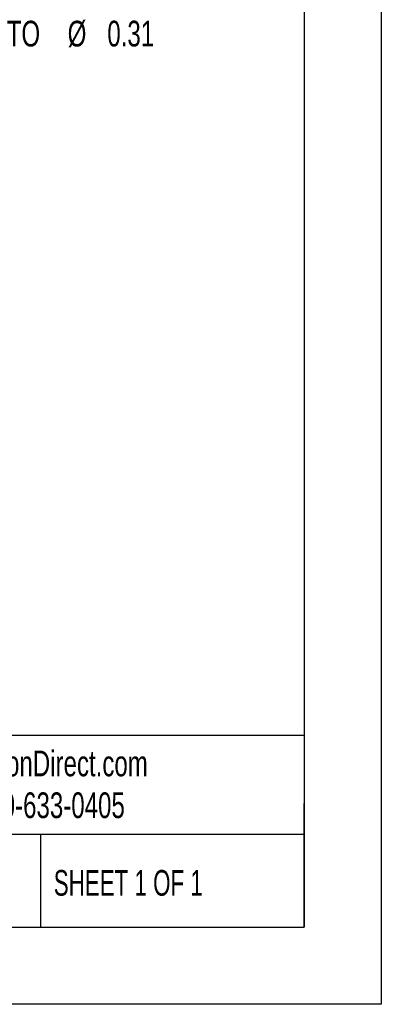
# Model space of a CAD drawing. Header units: inches. Extents: x 0 to 44, y 0 to 34.
# Tile 16 of 26: x 39.3 to 44, y 0 to 12.8. Entities that reach past the tile are written whole.
import ezdxf

# ---------------------------------------------------------------- set-up
doc = ezdxf.new("R2010")
doc.units = ezdxf.units.IN
doc.header["$LTSCALE"] = 4
doc.header["$MEASUREMENT"] = 0
doc.linetypes.add('CENTERX2', pattern=[0.8, 0.5, -0.1, 0.1, -0.1])
doc.layers.add('DIMENSIONS', color=140, linetype='Continuous', lineweight=25)
doc.layers.add('TEXT', color=140, linetype='Continuous', lineweight=25)
doc.styles.add('SLDTEXTSTYLE0', font='TXT', dxfattribs={"width": 0.7})
doc.styles.add('SLDTEXTSTYLE1', font='TXT', dxfattribs={"width": 0.65})
doc.dimstyles.new('SLDDIMSTYLE3', dxfattribs={"dimtxt": 0.339844, "dimasz": 0.52, "dimexe": 0, "dimexo": 0.0625, "dimgap": 0.084961, "dimtad": 0, "dimtih": 1, "dimtoh": 1, "dimdec": 3, "dimrnd": 1e-09, "dimdsep": 46, "dimtxsty": 'SLDTEXTSTYLE0', "dimsah": 1, "dimcen": 0, "dimadec": 0, "dimazin": 2, "dimtfac": 1, "dimtdec": 3, "dimtofl": 0, "dimtmove": 0, "dimatfit": 3, "dimfxl": 0, "dimfrac": 2, "dimtolj": 1, "dimtzin": 12, "dimarcsym": 0})

# ---------------------------------------------------------------- blocks, each defined once
blk = doc.blocks.new('_D_6')
at = {"layer": 'DIMENSIONS'}
for p, q in [((35.611, 14.357), (37.84, 13.962)), ((37.84, 13.962), (38.03, 13.962)), ((39.865, 14.008), (39.751, 14.008)), ((39.751, 14.008), (39.751, 13.468)), ((40.592, 14.008), (40.706, 14.008)), ((40.706, 14.008), (40.706, 13.468)), ((39.751, 13.468), (39.865, 13.468)), ((40.706, 13.468), (40.592, 13.468))]:
    blk.add_line(p, q, dxfattribs=at)
blk.add_solid([(35.611, 14.357), (36.109, 14.187), (36.137, 14.345)], dxfattribs=at)
at = {"layer": 'DIMENSIONS', "attachment_point": 1, "style": 'SLDTEXTSTYLE0'}
for s, insert, char_height in [('4X', (39.935, 15.054), 0.3333), ('%%c', (39.326, 14.514), 0.3333), ('0.281', (39.839, 14.514), 0.3333), ('7.1', (39.865, 13.898), 0.3333), ("THRU C'SINK 45", (38.28, 13.282), 0.33333), ('%%d', (41.962, 13.282), 0.3333), ('%%c', (39.935, 12.742), 0.3333), ('TO', (39.145, 12.742), 0.3333), ('0.31', (40.449, 12.742), 0.3333)]:
    blk.add_mtext(s, dxfattribs=dict(at, insert=insert, char_height=char_height))

msp = doc.modelspace()

# ---------------------------------------------------------------- linework, layer by layer
at = {"color": 7, "linetype": 'Continuous'}
for p, q in [((44.0004, 34.0004), (44.0004, 0.0004)), ((44.0004, 0.0004), (0.0004, 0.0004))]:
    msp.add_line(p, q, dxfattribs=at)
at = {"layer": 'TEXT'}
for p, q in [((43, 33), (43, 1)), ((43, 3.4844), (1, 3.4844)), ((43, 1), (43, 2.6)), ((43, 2.2), (1, 2.2)), ((39.5825, 2.2), (39.5825, 1)), ((1, 1), (43, 1))]:
    msp.add_line(p, q, dxfattribs=at)

# ---------------------------------------------------------------- texts
at = {"layer": 'TEXT', "linetype": 'CENTERX2', "lineweight": 18, "char_height": 0.333333, "attachment_point": 1}
for s, insert, style in [('AutomationDirect.com', (37.9047, 3.2876), 'SLDTEXTSTYLE0'), ('1-800-633-0405', (38.4554, 2.746), 'SLDTEXTSTYLE0'), ('SHEET 1 OF 1', (39.7545, 1.7404), 'SLDTEXTSTYLE1')]:
    msp.add_mtext(s, dxfattribs=dict(at, insert=insert, style=style))

# ---------------------------------------------------------------- dimensions: what is measured, and where the dimension line sits
at = {"layer": 'DIMENSIONS'}
dim = msp.add_diameter_dim_2p(p1=(35.3347, 14.4056), p2=(35.6114, 14.3566), text="4X\\P<>\\PTHRU C'SINK 45%%d\\P TO %%c0.31", dimstyle='SLDDIMSTYLE3', dxfattribs=at)
dim.commit()
dim.dimension.update_dxf_attribs({"geometry": '_D_6', "text_midpoint": (40.2288, 13.7383), "dimtype": 163})

doc.saveas('drawing.dxf')
